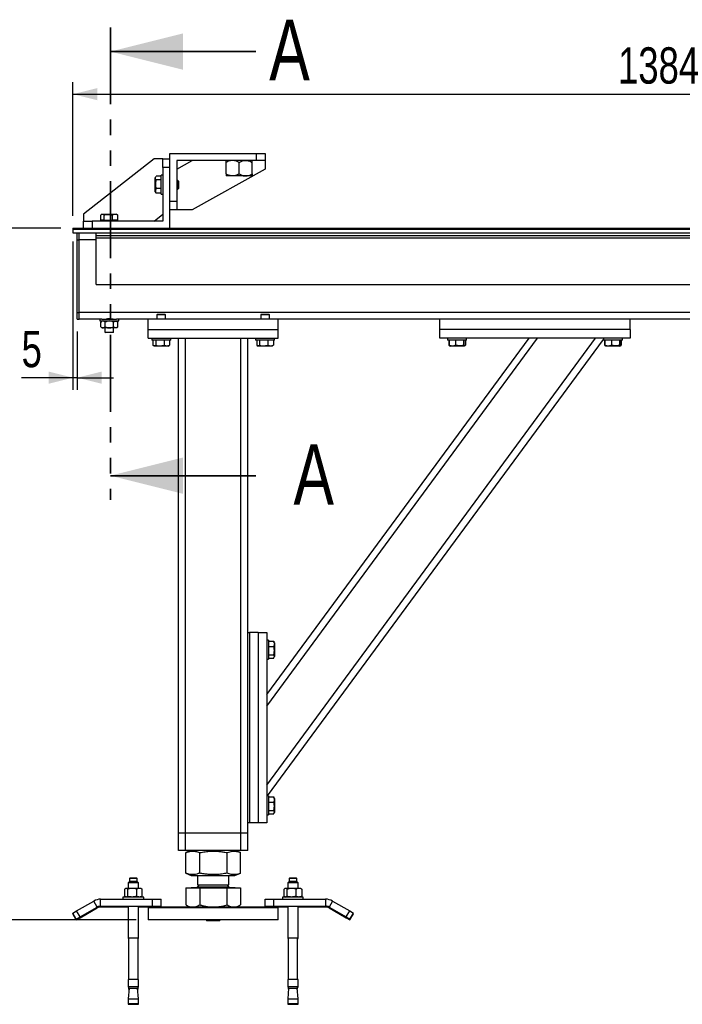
# Model space of a CAD drawing. Header units: millimetres. Extents: x 5 to 415, y 5 to 292.
# Tile 3 of 36: x 60 to 115, y 103 to 185. Entities that reach past the tile are written whole.
import ezdxf

# ---------------------------------------------------------------- set-up
doc = ezdxf.new("R2010")
doc.units = ezdxf.units.MM
doc.linetypes.add('PHANTOM', pattern=[12.7, 6.35, -1.27, 1.27, -1.27, 1.27, -1.27])
doc.layers.add('COTES', color=1, linetype='Continuous')
doc.layers.add('TRAIT-FORT', color=4, linetype='Continuous', lineweight=25)
doc.styles.add('SLDTEXTSTYLE0', font='TXT', dxfattribs={"width": 0.75})
doc.dimstyles.new('SLDDIMSTYLE0', dxfattribs={"dimtxt": 3, "dimasz": 2, "dimexe": 0, "dimexo": 0.0625, "dimgap": 0.75, "dimtad": 1, "dimdec": 0, "dimlfac": 14, "dimrnd": 1e-09, "dimzin": 12, "dimdsep": 46, "dimtxsty": 'SLDTEXTSTYLE0', "dimsah": 1, "dimcen": 0.09, "dimadec": 0, "dimazin": 3, "dimtfac": 1, "dimtdec": 0, "dimtofl": 0, "dimtmove": 0, "dimatfit": 3, "dimfxl": 1, "dimfrac": 2, "dimtolj": 1, "dimtzin": 12, "dimarcsym": 0})
doc.dimstyles.new('SLDDIMSTYLE1', dxfattribs={"dimtxt": 3, "dimasz": 2, "dimexe": 0, "dimexo": 0.0625, "dimgap": 0.75, "dimtad": 1, "dimdec": 0, "dimlfac": 14, "dimrnd": 1e-09, "dimzin": 12, "dimdsep": 46, "dimtxsty": 'SLDTEXTSTYLE0', "dimsah": 1, "dimcen": 0.09, "dimadec": 0, "dimazin": 3, "dimtfac": 1, "dimtdec": 0, "dimtmove": 0, "dimatfit": 0, "dimfxl": 1, "dimfrac": 2, "dimtolj": 1, "dimtzin": 12, "dimarcsym": 0})

# ---------------------------------------------------------------- blocks, each defined once
blk = doc.blocks.new('_D')
at = {"layer": 'COTES', "color": 1, "transparency": 16777216}
for p, q in [((64.327, 168.309), (64.327, 179.363)), ((163.185, 168.309), (163.185, 179.363)), ((64.327, 178.363), (163.185, 178.363))]:
    blk.add_line(p, q, dxfattribs=at)
for points in [[(64.327, 178.363), (66.327, 177.863), (66.327, 178.863)], [(163.185, 178.363), (161.185, 178.863), (161.185, 177.863)]]:
    blk.add_solid(points, dxfattribs=at)
at = {"layer": 'COTES', "color": 1, "transparency": 16777216, "insert": (109.323, 182.231), "char_height": 3, "attachment_point": 1, "style": 'SLDTEXTSTYLE0'}
blk.add_mtext('1384', dxfattribs=at)
blk = doc.blocks.new('_D_1')
at = {"layer": 'COTES', "color": 1, "transparency": 16777216}
for p, q in [((63.327, 167.309), (55.653, 167.309)), ((56.653, 110.166), (56.653, 167.309)), ((69.542, 110.166), (55.653, 110.166))]:
    blk.add_line(p, q, dxfattribs=at)
for points in [[(56.653, 167.309), (56.153, 165.309), (57.153, 165.309)], [(56.653, 110.166), (57.153, 112.166), (56.153, 112.166)]]:
    blk.add_solid(points, dxfattribs=at)
at = {"layer": 'COTES', "color": 1, "transparency": 16777216, "insert": (52.785, 135.413), "char_height": 3, "attachment_point": 1, "rotation": 90, "style": 'SLDTEXTSTYLE0'}
blk.add_mtext('800', dxfattribs=at)
blk = doc.blocks.new('_D_3')
at = {"layer": 'COTES', "color": 1, "transparency": 16777216}
for p, q in [((64.327, 166.202), (64.327, 153.948)), ((64.685, 158.774), (64.685, 153.948)), ((64.327, 154.948), (60.084, 154.948)), ((64.685, 154.948), (64.327, 154.948)), ((64.685, 154.948), (67.685, 154.948))]:
    blk.add_line(p, q, dxfattribs=at)
for points in [[(64.327, 154.948), (62.327, 155.448), (62.327, 154.448)], [(64.685, 154.948), (66.685, 154.448), (66.685, 155.448)]]:
    blk.add_solid(points, dxfattribs=at)
at = {"layer": 'COTES', "color": 1, "transparency": 16777216, "insert": (60.084, 158.815), "char_height": 3, "attachment_point": 1, "style": 'SLDTEXTSTYLE0'}
blk.add_mtext('5', dxfattribs=at)

msp = doc.modelspace()

# ---------------------------------------------------------------- linework, layer by layer
at = {"color": 7, "linetype": 'PHANTOM', "lineweight": 35}
msp.add_line((67.419, 183.878), (67.419, 144.856), dxfattribs=at)
at = {"color": 7, "linetype": 'Continuous', "lineweight": 35}
for p, q in [((79.419, 181.878), (67.419, 181.878)), ((79.419, 146.856), (67.419, 146.856))]:
    msp.add_line(p, q, dxfattribs=at)
for points in [[(67.419, 181.878), (73.419, 180.378), (73.419, 183.378)], [(67.419, 146.856), (73.419, 145.356), (73.419, 148.356)]]:
    msp.add_solid(points, dxfattribs=at)
at = {"layer": 'TRAIT-FORT', "color": 4, "linetype": 'Continuous', "lineweight": 25}
for p, q in [((72.327, 173.464), (79.47, 173.464)), ((72.327, 169.535), (72.327, 173.464)), ((79.47, 172.892), (79.47, 173.464)), ((79.47, 173.464), (80.185, 173.464)), ((80.185, 173.464), (80.185, 172.892)), ((71.042, 173.024), (65.185, 168.44)), ((71.756, 173.024), (71.042, 173.024)), ((71.756, 173.024), (72.327, 173.024)), ((71.756, 172.309), (71.756, 173.024)), ((72.899, 172.892), (72.899, 169.535)), ((79.47, 172.892), (72.899, 172.892)), ((72.899, 172.178), (74.177, 172.892)), ((76.97, 171.772), (76.97, 172.726)), ((78.042, 171.772), (78.042, 172.726)), ((79.113, 171.772), (79.113, 172.726)), ((80.185, 172.892), (79.47, 172.892)), ((80.185, 172.892), (80.185, 172.178)), ((71.613, 171.58), (71.185, 171.58)), ((71.756, 171.666), (71.613, 171.666)), ((71.613, 170.881), (71.613, 171.666)), ((71.756, 172.309), (71.756, 167.881)), ((72.327, 172.309), (71.756, 172.309)), ((72.327, 167.309), (72.327, 172.309)), ((80.185, 172.178), (74.177, 168.821)), ((77.506, 171.606), (76.97, 171.606)), ((78.577, 171.606), (77.506, 171.606)), ((79.113, 171.606), (78.577, 171.606)), ((71.17, 171.556), (71.113, 171.458)), ((71.113, 170.404), (71.113, 171.458)), ((71.613, 171.274), (71.185, 171.274)), ((71.613, 170.095), (71.613, 170.881)), ((72.992, 171.238), (72.899, 171.238)), ((73.042, 171.188), (72.992, 171.238)), ((72.992, 170.585), (72.992, 171.238)), ((73.042, 171.188), (73.042, 170.627)), ((71.113, 170.304), (71.113, 170.404)), ((71.113, 170.304), (71.17, 170.205)), ((71.172, 170.206), (71.185, 170.182)), ((71.613, 170.575), (71.185, 170.575)), ((71.613, 170.182), (71.185, 170.182)), ((71.613, 170.095), (71.756, 170.095)), ((72.899, 170.524), (72.992, 170.524)), ((72.992, 170.524), (72.992, 170.585)), ((72.992, 170.524), (73.042, 170.574)), ((73.042, 170.627), (73.042, 170.574)), ((72.327, 169.535), (72.899, 169.535)), ((72.899, 169.535), (72.899, 168.821)), ((65.185, 168.44), (65.185, 167.881)), ((66.632, 167.952), (66.632, 168.38)), ((66.751, 168.452), (66.669, 168.405)), ((66.751, 168.452), (67.786, 168.452)), ((66.902, 167.952), (66.902, 168.38)), ((67.597, 167.952), (67.597, 168.38)), ((67.786, 168.452), (67.904, 168.452)), ((67.986, 168.405), (67.904, 168.452)), ((67.985, 168.403), (68.023, 168.38)), ((68.023, 167.952), (68.023, 168.38)), ((71.042, 167.881), (71.756, 168.44)), ((72.899, 168.821), (72.327, 168.821)), ((74.177, 168.821), (72.899, 168.821)), ((65.185, 167.309), (65.185, 167.881)), ((65.185, 167.881), (65.899, 167.881)), ((65.899, 167.881), (65.899, 167.309)), ((71.756, 167.881), (65.899, 167.881)), ((66.902, 167.952), (66.632, 167.952)), ((66.902, 167.952), (67.597, 167.952)), ((66.97, 167.952), (66.97, 167.881)), ((68.023, 167.952), (67.597, 167.952)), ((67.685, 167.881), (67.685, 167.952)), ((64.327, 167.309), (64.327, 167.202)), ((64.327, 167.309), (163.185, 167.309)), ((64.327, 167.202), (163.185, 167.202)), ((64.327, 167.202), (64.327, 166.916)), ((64.327, 166.916), (163.185, 166.916)), ((64.685, 166.345), (64.685, 166.916)), ((64.827, 166.345), (64.827, 166.916)), ((66.256, 166.702), (66.256, 166.916)), ((66.256, 166.702), (161.256, 166.702)), ((66.256, 166.488), (66.256, 166.702)), ((64.685, 166.345), (64.827, 166.345)), ((64.685, 160.345), (64.685, 166.345)), ((64.827, 160.345), (64.827, 166.345)), ((66.256, 166.345), (64.827, 166.345)), ((66.256, 166.488), (161.256, 166.488)), ((66.256, 162.631), (66.256, 166.488)), ((66.256, 162.631), (161.256, 162.631)), ((64.685, 159.774), (64.685, 160.345)), ((64.685, 160.345), (64.827, 160.345)), ((162.685, 160.345), (64.827, 160.345)), ((64.827, 159.774), (64.827, 160.345)), ((71.306, 160.202), (71.256, 160.152)), ((71.306, 160.202), (71.847, 160.202)), ((71.847, 160.202), (71.92, 160.202)), ((71.97, 160.152), (71.92, 160.202)), ((79.877, 160.202), (79.827, 160.152)), ((79.877, 160.202), (80.419, 160.202)), ((80.419, 160.202), (80.492, 160.202)), ((80.542, 160.152), (80.492, 160.202)), ((64.685, 159.774), (64.827, 159.774)), ((66.721, 159.774), (64.827, 159.774)), ((66.542, 159.774), (66.542, 159.631)), ((66.542, 159.631), (68.113, 159.631)), ((66.72, 159.631), (66.626, 159.537)), ((66.626, 159.153), (66.626, 159.537)), ((66.721, 159.774), (67.933, 159.774)), ((66.977, 159.153), (66.977, 159.537)), ((67.678, 159.153), (67.678, 159.537)), ((70.542, 159.774), (67.933, 159.774)), ((68.028, 159.537), (67.935, 159.631)), ((68.028, 159.153), (68.028, 159.537)), ((68.113, 159.631), (68.113, 159.774)), ((70.542, 158.916), (70.542, 159.774)), ((81.256, 159.774), (70.542, 159.774)), ((71.256, 160.152), (71.256, 159.774)), ((71.886, 160.152), (71.256, 160.152)), ((71.97, 160.152), (71.886, 160.152)), ((71.97, 159.774), (71.97, 160.152)), ((79.827, 160.152), (79.827, 159.774)), ((80.457, 160.152), (79.827, 160.152)), ((80.542, 160.152), (80.457, 160.152)), ((80.542, 159.774), (80.542, 160.152)), ((81.256, 158.916), (81.256, 159.774)), ((146.256, 159.774), (81.256, 159.774)), ((94.613, 158.916), (94.613, 159.774)), ((110.327, 158.916), (110.327, 159.774)), ((66.626, 159.153), (66.72, 159.059)), ((66.802, 159.059), (66.72, 159.059)), ((67.327, 159.059), (66.802, 159.059)), ((66.97, 159.059), (66.97, 158.716)), ((66.97, 158.716), (67.02, 158.666)), ((66.97, 158.716), (67.611, 158.716)), ((67.571, 158.666), (67.02, 158.666)), ((67.853, 159.059), (67.327, 159.059)), ((67.635, 158.666), (67.571, 158.666)), ((67.611, 158.716), (67.685, 158.716)), ((67.635, 158.666), (67.685, 158.716)), ((67.685, 158.716), (67.685, 159.059)), ((67.935, 159.059), (67.853, 159.059)), ((67.935, 159.059), (68.028, 159.153)), ((70.542, 158.916), (81.256, 158.916)), ((70.542, 158.202), (70.542, 158.916)), ((81.256, 158.202), (81.256, 158.916)), ((110.327, 158.916), (94.613, 158.916)), ((94.613, 158.202), (94.613, 158.916)), ((110.327, 158.916), (110.327, 158.202)), ((70.542, 158.202), (81.256, 158.202)), ((70.827, 158.202), (70.827, 158.059)), ((72.385, 158.059), (70.827, 158.059)), ((70.923, 158.059), (70.923, 157.631)), ((71.16, 158.059), (71.16, 157.631)), ((71.85, 158.059), (71.85, 157.631)), ((72.303, 158.059), (72.303, 157.631)), ((72.399, 158.059), (72.385, 158.059)), ((72.399, 158.059), (72.399, 158.202)), ((73.042, 117.345), (73.042, 158.202)), ((73.613, 117.345), (73.613, 158.202)), ((78.185, 117.345), (78.185, 158.202)), ((78.756, 133.916), (78.756, 158.202)), ((79.399, 158.202), (79.399, 158.059)), ((80.957, 158.059), (79.399, 158.059)), ((79.495, 158.059), (79.495, 157.631)), ((79.732, 158.059), (79.732, 157.631)), ((80.327, 127.817), (102.686, 158.202)), ((80.327, 121.309), (107.475, 158.202)), ((80.327, 128.781), (101.977, 158.202)), ((80.38, 120.416), (108.113, 158.105)), ((80.421, 158.059), (80.421, 157.631)), ((80.874, 158.059), (80.874, 157.631)), ((80.97, 158.059), (80.957, 158.059)), ((80.97, 158.059), (80.97, 158.202)), ((110.327, 158.202), (94.613, 158.202)), ((95.256, 158.202), (95.256, 158.059)), ((95.897, 158.059), (95.256, 158.059)), ((95.353, 158.059), (95.353, 157.631)), ((95.382, 158.059), (95.382, 157.631)), ((96.827, 158.059), (95.897, 158.059)), ((95.917, 158.059), (95.917, 157.631)), ((96.577, 158.059), (96.577, 157.631)), ((96.701, 158.059), (96.701, 157.631)), ((96.731, 158.059), (96.731, 157.631)), ((96.827, 158.059), (96.827, 158.202)), ((108.113, 158.202), (108.113, 158.059)), ((108.754, 158.059), (108.113, 158.059)), ((108.21, 158.059), (108.21, 157.631)), ((108.239, 158.059), (108.239, 157.631)), ((109.685, 158.059), (108.754, 158.059)), ((108.774, 158.059), (108.774, 157.631)), ((109.434, 158.059), (109.434, 157.631)), ((109.559, 158.059), (109.559, 157.631)), ((109.588, 158.059), (109.588, 157.631)), ((109.685, 158.059), (109.685, 158.202)), ((70.967, 157.599), (71.036, 157.559)), ((72.053, 157.559), (71.036, 157.559)), ((72.19, 157.559), (72.053, 157.559)), ((72.19, 157.559), (72.259, 157.599)), ((72.258, 157.6), (72.303, 157.631)), ((79.539, 157.599), (79.608, 157.559)), ((80.625, 157.559), (79.608, 157.559)), ((80.761, 157.559), (80.625, 157.559)), ((80.761, 157.559), (80.83, 157.599)), ((80.83, 157.6), (80.874, 157.631)), ((95.398, 157.598), (95.423, 157.583)), ((95.423, 157.583), (95.465, 157.559)), ((95.669, 157.559), (95.465, 157.559)), ((96.618, 157.559), (95.669, 157.559)), ((96.618, 157.559), (96.66, 157.583)), ((96.66, 157.583), (96.685, 157.598)), ((96.707, 157.623), (96.731, 157.631)), ((108.255, 157.598), (108.281, 157.583)), ((108.281, 157.583), (108.322, 157.559)), ((108.526, 157.559), (108.322, 157.559)), ((109.476, 157.559), (108.526, 157.559)), ((109.476, 157.559), (109.517, 157.583)), ((109.517, 157.583), (109.543, 157.598)), ((109.564, 157.623), (109.588, 157.631)), ((78.756, 118.202), (78.756, 133.916)), ((78.756, 133.916), (78.899, 133.916)), ((78.899, 133.916), (78.899, 118.202)), ((79.613, 133.916), (78.899, 133.916)), ((79.613, 133.916), (80.327, 133.916)), ((79.613, 133.916), (79.613, 118.202)), ((80.327, 133.916), (80.327, 118.202)), ((80.47, 133.274), (80.327, 133.274)), ((80.47, 133.274), (80.47, 132.789)), ((80.47, 133.184), (80.898, 133.184)), ((80.47, 132.789), (80.47, 131.702)), ((80.47, 132.761), (80.898, 132.761)), ((80.898, 133.184), (80.92, 133.147)), ((80.97, 133.065), (80.922, 133.148)), ((80.97, 133.065), (80.97, 132.417)), ((80.47, 132.065), (80.898, 132.065)), ((80.47, 131.792), (80.898, 131.792)), ((80.922, 131.827), (80.97, 131.911)), ((80.97, 132.417), (80.97, 131.911)), ((80.327, 131.702), (80.47, 131.702)), ((80.47, 120.416), (80.327, 120.416)), ((80.47, 120.416), (80.47, 119.932)), ((80.47, 120.326), (80.898, 120.326)), ((80.47, 119.932), (80.47, 118.845)), ((80.47, 119.904), (80.898, 119.904)), ((80.898, 120.326), (80.92, 120.29)), ((80.97, 120.208), (80.922, 120.291)), ((80.97, 120.208), (80.97, 119.56)), ((80.97, 119.56), (80.97, 119.054)), ((80.327, 118.845), (80.47, 118.845)), ((80.47, 119.208), (80.898, 119.208)), ((80.47, 118.935), (80.898, 118.935)), ((80.922, 118.97), (80.97, 119.054)), ((78.756, 117.345), (78.756, 118.202)), ((78.899, 118.202), (78.756, 118.202)), ((79.613, 118.202), (78.899, 118.202)), ((80.327, 118.202), (79.613, 118.202)), ((73.613, 117.345), (73.042, 117.345)), ((73.042, 115.916), (73.042, 117.345)), ((78.185, 117.345), (73.613, 117.345)), ((73.613, 115.916), (73.613, 117.345)), ((78.756, 117.345), (78.185, 117.345)), ((78.185, 115.916), (78.185, 117.345)), ((78.756, 115.916), (78.756, 117.345)), ((73.613, 115.916), (73.042, 115.916)), ((78.185, 115.916), (73.613, 115.916)), ((73.648, 115.734), (73.631, 115.728)), ((73.631, 114.033), (73.631, 115.728)), ((74.097, 115.916), (73.646, 115.734)), ((74.789, 114.033), (74.789, 115.728)), ((77.057, 114.033), (77.057, 115.728)), ((78.151, 115.734), (77.701, 115.916)), ((78.167, 114.033), (78.167, 115.728)), ((78.756, 115.916), (78.185, 115.916)), ((73.631, 114.033), (73.648, 114.027)), ((73.646, 114.027), (74.097, 113.845)), ((74.097, 113.845), (75.017, 113.845)), ((74.613, 113.845), (74.613, 113.071)), ((75.017, 113.845), (77.701, 113.845)), ((77.185, 113.071), (77.185, 113.845)), ((77.701, 113.845), (78.151, 114.027)), ((68.993, 113.345), (68.886, 113.238)), ((68.886, 113.238), (68.886, 112.774)), ((69.743, 113.238), (68.886, 113.238)), ((69.029, 113.631), (68.993, 113.595)), ((68.993, 113.595), (68.993, 113.345)), ((69.636, 113.595), (68.993, 113.595)), ((69.636, 113.345), (68.993, 113.345)), ((69.6, 113.631), (69.029, 113.631)), ((69.636, 113.595), (69.6, 113.631)), ((69.636, 113.345), (69.636, 113.595)), ((69.743, 113.238), (69.636, 113.345)), ((69.743, 112.774), (69.743, 113.238)), ((74.768, 113.071), (74.613, 112.916)), ((74.613, 113.071), (77.185, 113.071)), ((77.185, 112.916), (77.03, 113.071)), ((82.162, 113.345), (82.055, 113.238)), ((82.055, 113.238), (82.055, 112.774)), ((82.81, 113.238), (82.055, 113.238)), ((82.198, 113.631), (82.162, 113.595)), ((82.162, 113.595), (82.162, 113.345)), ((82.728, 113.595), (82.162, 113.595)), ((82.728, 113.345), (82.162, 113.345)), ((82.701, 113.631), (82.198, 113.631)), ((82.769, 113.631), (82.701, 113.631)), ((82.805, 113.595), (82.728, 113.595)), ((82.805, 113.345), (82.728, 113.345)), ((82.805, 113.595), (82.769, 113.631)), ((82.805, 113.345), (82.805, 113.595)), ((82.912, 113.238), (82.805, 113.345)), ((82.912, 113.238), (82.81, 113.238)), ((82.912, 112.774), (82.912, 113.238)), ((68.584, 112.702), (68.584, 112.131)), ((68.671, 112.774), (68.63, 112.744)), ((68.709, 112.774), (68.671, 112.774)), ((69.199, 112.774), (68.709, 112.774)), ((68.834, 112.702), (68.834, 112.131)), ((69.804, 112.774), (69.199, 112.774)), ((69.564, 112.702), (69.564, 112.131)), ((69.957, 112.774), (69.804, 112.774)), ((69.998, 112.744), (69.957, 112.774)), ((70.045, 112.131), (70.045, 112.702)), ((73.631, 112.831), (73.631, 111.413)), ((73.631, 112.831), (74.789, 112.831)), ((74.073, 112.845), (74.073, 112.831)), ((74.073, 112.845), (77.724, 112.845)), ((74.613, 112.916), (77.185, 112.916)), ((74.789, 112.831), (74.789, 111.413)), ((74.789, 112.831), (77.057, 112.831)), ((77.057, 111.413), (77.057, 112.831)), ((77.057, 112.831), (78.167, 112.831)), ((77.724, 112.831), (77.724, 112.845)), ((78.167, 112.831), (78.167, 111.413)), ((81.753, 112.131), (81.753, 112.702)), ((81.84, 112.774), (81.799, 112.744)), ((81.878, 112.774), (81.84, 112.774)), ((82.368, 112.774), (81.878, 112.774)), ((82.003, 112.131), (82.003, 112.702)), ((82.973, 112.774), (82.368, 112.774)), ((82.733, 112.702), (82.733, 112.131)), ((83.126, 112.774), (82.973, 112.774)), ((83.167, 112.744), (83.126, 112.774)), ((83.214, 112.702), (83.214, 112.131)), ((64.628, 110.911), (66.042, 111.728)), ((66.327, 111.233), (66.042, 111.728)), ((66.613, 111.309), (66.613, 111.881)), ((66.613, 111.881), (70.899, 111.881)), ((68.457, 112.059), (68.457, 111.881)), ((69.968, 112.059), (68.457, 112.059)), ((68.584, 112.131), (68.584, 112.059)), ((68.63, 112.089), (68.671, 112.059)), ((69.957, 112.059), (69.998, 112.089)), ((70.171, 112.059), (69.968, 112.059)), ((70.045, 112.059), (70.045, 112.131)), ((70.171, 111.881), (70.171, 112.059)), ((70.899, 111.309), (70.899, 111.881)), ((70.899, 111.881), (71.613, 111.881)), ((71.613, 111.309), (71.613, 111.881)), ((73.646, 111.405), (73.631, 111.413)), ((73.646, 111.405), (73.935, 111.238)), ((77.863, 111.238), (78.152, 111.405)), ((80.185, 111.309), (80.185, 111.881)), ((80.185, 111.881), (80.899, 111.881)), ((80.899, 111.309), (80.899, 111.881)), ((80.899, 111.881), (85.185, 111.881)), ((81.626, 112.059), (81.626, 111.881)), ((83.34, 112.059), (81.626, 112.059)), ((81.753, 112.059), (81.753, 112.131)), ((81.799, 112.089), (81.84, 112.059)), ((83.126, 112.059), (83.167, 112.089)), ((83.214, 112.131), (83.214, 112.059)), ((83.34, 111.881), (83.34, 112.059)), ((85.185, 111.881), (85.185, 111.309)), ((85.756, 111.728), (85.47, 111.233)), ((85.756, 111.728), (87.17, 110.911)), ((64.318, 110.733), (64.628, 110.911)), ((64.604, 110.238), (64.318, 110.733)), ((64.318, 110.661), (64.349, 110.679)), ((64.604, 110.166), (64.318, 110.661)), ((64.913, 110.416), (64.628, 110.911)), ((64.913, 110.416), (66.327, 111.233)), ((64.913, 110.345), (66.327, 111.161)), ((66.327, 111.161), (66.296, 111.215)), ((66.613, 111.309), (70.899, 111.309)), ((66.613, 111.238), (66.613, 111.309)), ((66.613, 111.238), (68.886, 111.238)), ((68.886, 111.309), (68.886, 108.702)), ((69.743, 108.702), (69.743, 111.309)), ((69.743, 111.238), (70.613, 111.238)), ((70.613, 111.238), (70.542, 111.166)), ((70.542, 111.166), (70.542, 110.166)), ((81.256, 111.166), (70.542, 111.166)), ((70.613, 111.238), (81.185, 111.238)), ((70.899, 111.309), (71.613, 111.309)), ((70.899, 111.238), (70.899, 111.309)), ((71.613, 111.238), (71.613, 111.309)), ((80.185, 111.309), (80.899, 111.309)), ((80.185, 111.238), (80.185, 111.309)), ((80.899, 111.309), (85.185, 111.309)), ((80.899, 111.238), (80.899, 111.309)), ((81.256, 111.166), (81.185, 111.238)), ((81.185, 111.238), (82.055, 111.238)), ((81.256, 110.166), (81.256, 111.166)), ((82.055, 111.309), (82.055, 108.702)), ((82.912, 108.702), (82.912, 111.309)), ((82.912, 111.238), (85.185, 111.238)), ((85.185, 111.309), (85.185, 111.238)), ((85.47, 111.233), (86.884, 110.416)), ((85.501, 111.215), (85.47, 111.161)), ((85.47, 111.161), (86.884, 110.345)), ((86.884, 110.416), (87.17, 110.911)), ((87.17, 110.911), (87.479, 110.733)), ((87.193, 110.238), (87.479, 110.733)), ((87.193, 110.166), (87.479, 110.661)), ((87.448, 110.679), (87.479, 110.661)), ((64.604, 110.238), (64.913, 110.416)), ((64.604, 110.166), (64.913, 110.345)), ((64.913, 110.345), (64.883, 110.399)), ((80.767, 110.166), (70.542, 110.166)), ((75.343, 110.166), (75.343, 110.095)), ((76.454, 110.095), (75.343, 110.095)), ((76.454, 110.095), (76.454, 110.166)), ((81.256, 110.166), (80.767, 110.166)), ((86.884, 110.416), (87.193, 110.238)), ((86.884, 110.345), (86.915, 110.399)), ((86.884, 110.345), (87.193, 110.166)), ((68.886, 108.702), (68.886, 108.631)), ((68.886, 108.702), (69.743, 108.702)), ((68.886, 108.631), (68.921, 108.631)), ((68.921, 108.702), (68.921, 105.259)), ((69.707, 105.259), (69.707, 108.702)), ((69.707, 108.631), (69.743, 108.631)), ((69.743, 108.631), (69.743, 108.702)), ((82.055, 108.702), (82.055, 108.631)), ((82.055, 108.702), (82.81, 108.702)), ((82.055, 108.631), (82.09, 108.631)), ((82.09, 108.702), (82.09, 105.259)), ((82.81, 108.702), (82.912, 108.702)), ((82.876, 105.259), (82.876, 108.702)), ((82.876, 108.631), (82.912, 108.631)), ((82.912, 108.631), (82.912, 108.702)), ((68.886, 105.259), (68.886, 104.681)), ((69.743, 105.259), (68.886, 105.259)), ((69.743, 104.681), (69.743, 105.259)), ((82.055, 105.259), (82.055, 104.681)), ((82.81, 105.259), (82.055, 105.259)), ((82.912, 105.259), (82.81, 105.259)), ((82.912, 104.681), (82.912, 105.259)), ((68.886, 104.681), (68.886, 104.609)), ((68.886, 104.681), (69.743, 104.681)), ((68.886, 104.609), (68.921, 104.609)), ((68.963, 104.524), (68.886, 103.641)), ((68.921, 104.681), (68.921, 104.524)), ((68.921, 104.524), (68.921, 104.452)), ((68.921, 104.524), (69.707, 104.524)), ((68.921, 104.452), (68.957, 104.452)), ((69.743, 103.641), (69.666, 104.524)), ((69.672, 104.452), (69.707, 104.452)), ((69.707, 104.524), (69.707, 104.681)), ((69.707, 104.609), (69.743, 104.609)), ((69.707, 104.452), (69.707, 104.524)), ((69.743, 104.609), (69.743, 104.681)), ((82.055, 104.681), (82.055, 104.609)), ((82.055, 104.681), (82.81, 104.681)), ((82.055, 104.609), (82.09, 104.609)), ((82.132, 104.524), (82.055, 103.641)), ((82.09, 104.681), (82.09, 104.524)), ((82.09, 104.524), (82.09, 104.452)), ((82.09, 104.524), (82.783, 104.524)), ((82.09, 104.452), (82.126, 104.452)), ((82.783, 104.524), (82.876, 104.524)), ((82.81, 104.681), (82.912, 104.681)), ((82.912, 103.641), (82.835, 104.524)), ((82.841, 104.452), (82.876, 104.452)), ((82.876, 104.524), (82.876, 104.681)), ((82.876, 104.609), (82.912, 104.609)), ((82.876, 104.452), (82.876, 104.524)), ((82.912, 104.609), (82.912, 104.681)), ((68.886, 103.641), (68.886, 103.274)), ((68.886, 103.641), (69.743, 103.641)), ((68.886, 103.274), (68.886, 103.202)), ((68.886, 103.274), (69.743, 103.274)), ((69.743, 103.274), (69.743, 103.641)), ((69.743, 103.202), (69.743, 103.274)), ((82.055, 103.641), (82.055, 103.274)), ((82.055, 103.641), (82.81, 103.641)), ((82.055, 103.274), (82.055, 103.202)), ((82.055, 103.274), (82.81, 103.274)), ((82.81, 103.641), (82.912, 103.641)), ((82.81, 103.274), (82.912, 103.274)), ((82.912, 103.274), (82.912, 103.641)), ((82.912, 103.202), (82.912, 103.274)), ((68.886, 103.202), (69.743, 103.202)), ((82.055, 103.202), (82.81, 103.202)), ((82.81, 103.202), (82.912, 103.202))]:
    msp.add_line(p, q, dxfattribs=at)
for centre, radius, start, end in [((74.542, 112.916), 0.0714, 270, 360), ((77.256, 112.916), 0.0714, 180, 270), ((66.613, 110.738), 1.143, 90, 120), ((85.185, 110.738), 1.143, 60, 90), ((66.613, 110.738), 0.571, 90, 120), ((66.613, 110.666), 0.571, 90, 120), ((85.185, 110.738), 0.571, 60, 90), ((85.185, 110.666), 0.571, 60, 90)]:
    msp.add_arc(centre, radius, start, end, dxfattribs=at)
for points, knots in [([(77.506, 172.892), (77.459, 172.89), (77.365, 172.885), (77.182, 172.837), (77.055, 172.77), (76.97, 172.726)], [0, 0, 0, 0, 0.249707, 0.504625, 1, 1, 1, 1]), ([(76.97, 172.726), (76.97, 172.76), (76.97, 172.821), (76.97, 172.88), (76.97, 172.888), (76.97, 172.892)], [0, 0, 0, 0, 0.371175, 0.681389, 1, 1, 1, 1]), ([(78.042, 172.726), (78.005, 172.746), (77.933, 172.787), (77.818, 172.836), (77.698, 172.872), (77.593, 172.89), (77.528, 172.892), (77.506, 172.892)], [0, 0, 0, 0, 0.215518, 0.432227, 0.654459, 0.87969, 1, 1, 1, 1]), ([(78.042, 172.726), (78.115, 172.765), (78.264, 172.844), (78.449, 172.889), (78.555, 172.892), (78.577, 172.892)], [0, 0, 0, 0, 0.432386, 0.879557, 1, 1, 1, 1]), ([(78.577, 172.892), (78.624, 172.89), (78.718, 172.885), (78.901, 172.837), (79.029, 172.77), (79.113, 172.726)], [0, 0, 0, 0, 0.249707, 0.504625, 1, 1, 1, 1]), ([(79.113, 172.726), (79.113, 172.76), (79.113, 172.821), (79.113, 172.88), (79.113, 172.888), (79.113, 172.892)], [0, 0, 0, 0, 0.371175, 0.681389, 1, 1, 1, 1]), ([(71.185, 171.274), (71.169, 171.301), (71.138, 171.355), (71.126, 171.434), (71.143, 171.51), (71.171, 171.556), (71.185, 171.58)], [0, 0, 0, 0, 0.264605, 0.534948, 0.765343, 1, 1, 1, 1]), ([(77.506, 171.606), (77.459, 171.609), (77.365, 171.614), (77.182, 171.662), (77.055, 171.728), (76.97, 171.772)], [0, 0, 0, 0, 0.249707, 0.504625, 1, 1, 1, 1]), ([(76.97, 171.772), (76.97, 171.739), (76.97, 171.677), (76.97, 171.618), (76.97, 171.61), (76.97, 171.606)], [0, 0, 0, 0, 0.371175, 0.681389, 1, 1, 1, 1]), ([(78.042, 171.772), (77.993, 171.746), (77.92, 171.706), (77.819, 171.665), (77.713, 171.63), (77.619, 171.612), (77.54, 171.607), (77.517, 171.607), (77.506, 171.606)], [0, 0, 0, 0, 0.28753, 0.432262, 0.57545, 0.879655, 0.939789, 1, 1, 1, 1]), ([(78.042, 171.772), (78.115, 171.734), (78.264, 171.655), (78.449, 171.61), (78.555, 171.607), (78.577, 171.606)], [0, 0, 0, 0, 0.432386, 0.879557, 1, 1, 1, 1]), ([(78.577, 171.606), (78.624, 171.609), (78.718, 171.614), (78.901, 171.662), (79.029, 171.728), (79.113, 171.772)], [0, 0, 0, 0, 0.249707, 0.504625, 1, 1, 1, 1]), ([(79.113, 171.772), (79.113, 171.739), (79.113, 171.677), (79.113, 171.618), (79.113, 171.61), (79.113, 171.606)], [0, 0, 0, 0, 0.371175, 0.681389, 1, 1, 1, 1]), ([(71.185, 171.274), (71.169, 171.214), (71.138, 171.091), (71.126, 170.909), (71.143, 170.736), (71.171, 170.629), (71.185, 170.575)], [0, 0, 0, 0, 0.2646049, 0.5349477, 0.7653431, 1, 1, 1, 1]), ([(71.185, 170.575), (71.163, 170.525), (71.127, 170.442), (71.131, 170.322), (71.156, 170.241), (71.178, 170.195), (71.185, 170.182)], [0, 0, 0, 0, 0.385549, 0.637642, 0.896546, 1, 1, 1, 1]), ([(66.902, 168.38), (66.878, 168.396), (66.831, 168.428), (66.761, 168.439), (66.694, 168.422), (66.653, 168.394), (66.632, 168.38)], [0, 0, 0, 0, 0.2646049, 0.5349477, 0.7653431, 1, 1, 1, 1]), ([(66.902, 168.38), (66.942, 168.391), (67.023, 168.413), (67.148, 168.432), (67.253, 168.436), (67.338, 168.432), (67.401, 168.424), (67.465, 168.413), (67.53, 168.399), (67.575, 168.387), (67.597, 168.38)], [0, 0, 0, 0, 0.1774691, 0.3556536, 0.5349393, 0.6247314, 0.7148332, 0.8056027, 0.9005763, 1, 1, 1, 1]), ([(68.023, 168.38), (67.996, 168.392), (67.942, 168.416), (67.851, 168.436), (67.749, 168.435), (67.662, 168.41), (67.611, 168.387), (67.597, 168.38)], [0, 0, 0, 0, 0.192004, 0.385862, 0.637826, 0.896599, 1, 1, 1, 1]), ([(66.802, 159.631), (66.771, 159.625), (66.71, 159.615), (66.654, 159.563), (66.626, 159.537)], [0, 0, 0, 0, 0.503999, 1, 1, 1, 1]), ([(66.768, 159.774), (66.827, 159.779), (66.944, 159.789), (67.174, 159.83), (67.419, 159.835), (67.654, 159.803), (67.804, 159.776), (67.873, 159.774), (67.886, 159.774)], [0, 0, 0, 0, 0.18847, 0.376205, 0.576972, 0.758821, 0.953796, 1, 1, 1, 1]), ([(66.977, 159.537), (66.965, 159.548), (66.941, 159.571), (66.904, 159.599), (66.864, 159.619), (66.83, 159.63), (66.809, 159.63), (66.802, 159.631)], [0, 0, 0, 0, 0.2155167, 0.4322256, 0.6544567, 0.8796869, 1, 1, 1, 1]), ([(67.327, 159.631), (67.322, 159.631), (67.274, 159.63), (67.182, 159.618), (67.071, 159.581), (67.004, 159.55), (66.977, 159.537)], [0, 0, 0, 0, 0.044559, 0.393239, 0.754435, 1, 1, 1, 1]), ([(67.678, 159.537), (67.637, 159.556), (67.527, 159.609), (67.404, 159.622), (67.327, 159.631)], [0, 0, 0, 0, 0.370627, 1, 1, 1, 1]), ([(67.678, 159.537), (67.702, 159.559), (67.751, 159.603), (67.811, 159.629), (67.846, 159.63), (67.853, 159.631)], [0, 0, 0, 0, 0.432385, 0.879553, 1, 1, 1, 1]), ([(67.853, 159.631), (67.868, 159.629), (67.899, 159.627), (67.944, 159.606), (67.987, 159.576), (68.015, 159.55), (68.028, 159.537)], [0, 0, 0, 0, 0.249576, 0.50436, 0.751045, 1, 1, 1, 1]), ([(66.626, 159.153), (66.65, 159.131), (66.699, 159.087), (66.76, 159.061), (66.794, 159.06), (66.802, 159.059)], [0, 0, 0, 0, 0.432385, 0.879553, 1, 1, 1, 1]), ([(66.802, 159.059), (66.832, 159.065), (66.894, 159.076), (66.949, 159.127), (66.977, 159.153)], [0, 0, 0, 0, 0.503999, 1, 1, 1, 1]), ([(66.977, 159.153), (67.004, 159.14), (67.07, 159.109), (67.181, 159.073), (67.273, 159.06), (67.322, 159.059), (67.327, 159.059)], [0, 0, 0, 0, 0.245569, 0.595239, 0.955441, 1, 1, 1, 1]), ([(67.327, 159.059), (67.404, 159.068), (67.527, 159.081), (67.637, 159.134), (67.678, 159.153)], [0, 0, 0, 0, 0.629373, 1, 1, 1, 1]), ([(67.853, 159.059), (67.822, 159.065), (67.761, 159.076), (67.706, 159.127), (67.678, 159.153)], [0, 0, 0, 0, 0.503999, 1, 1, 1, 1]), ([(68.028, 159.153), (68.017, 159.142), (67.993, 159.119), (67.955, 159.091), (67.916, 159.071), (67.882, 159.061), (67.861, 159.06), (67.853, 159.059)], [0, 0, 0, 0, 0.215517, 0.432226, 0.654457, 0.879687, 1, 1, 1, 1]), ([(71.16, 157.631), (71.14, 157.615), (71.098, 157.584), (71.036, 157.572), (70.978, 157.589), (70.941, 157.617), (70.923, 157.631)], [0, 0, 0, 0, 0.264605, 0.534948, 0.765343, 1, 1, 1, 1]), ([(71.16, 157.631), (71.22, 157.615), (71.341, 157.584), (71.52, 157.572), (71.692, 157.589), (71.797, 157.617), (71.85, 157.631)], [0, 0, 0, 0, 0.264605, 0.534948, 0.765343, 1, 1, 1, 1]), ([(71.85, 157.631), (71.864, 157.625), (71.892, 157.613), (71.936, 157.598), (71.98, 157.587), (72.028, 157.579), (72.082, 157.576), (72.14, 157.58), (72.199, 157.592), (72.253, 157.61), (72.288, 157.625), (72.303, 157.631)], [0, 0, 0, 0, 0.095886, 0.19195, 0.28871, 0.385788, 0.511366, 0.637845, 0.766889, 0.896653, 1, 1, 1, 1]), ([(79.732, 157.631), (79.711, 157.615), (79.669, 157.584), (79.608, 157.572), (79.549, 157.589), (79.513, 157.617), (79.495, 157.631)], [0, 0, 0, 0, 0.264605, 0.534948, 0.765343, 1, 1, 1, 1]), ([(79.732, 157.631), (79.791, 157.615), (79.912, 157.584), (80.092, 157.572), (80.263, 157.589), (80.368, 157.617), (80.421, 157.631)], [0, 0, 0, 0, 0.264605, 0.534948, 0.765343, 1, 1, 1, 1]), ([(80.421, 157.631), (80.436, 157.625), (80.464, 157.613), (80.507, 157.598), (80.551, 157.587), (80.6, 157.579), (80.653, 157.576), (80.712, 157.58), (80.77, 157.592), (80.825, 157.61), (80.859, 157.625), (80.874, 157.631)], [0, 0, 0, 0, 0.095886, 0.19195, 0.28871, 0.385788, 0.511366, 0.637845, 0.766889, 0.896653, 1, 1, 1, 1]), ([(95.353, 157.631), (95.36, 157.625), (95.374, 157.613), (95.39, 157.602), (95.398, 157.598), (95.398, 157.598)], [0, 0, 0, 0, 0.483869, 0.968637, 1, 1, 1, 1]), ([(95.425, 157.586), (95.42, 157.588), (95.405, 157.594), (95.391, 157.616), (95.382, 157.631)], [0, 0, 0, 0, 0.320055, 1, 1, 1, 1]), ([(95.382, 157.631), (95.399, 157.625), (95.432, 157.613), (95.483, 157.598), (95.535, 157.587), (95.592, 157.579), (95.656, 157.576), (95.725, 157.58), (95.794, 157.592), (95.858, 157.61), (95.899, 157.625), (95.917, 157.631)], [0, 0, 0, 0, 0.095886, 0.19195, 0.28871, 0.385788, 0.511366, 0.637845, 0.766889, 0.896653, 1, 1, 1, 1]), ([(96.577, 157.631), (96.519, 157.615), (96.404, 157.584), (96.232, 157.572), (96.068, 157.589), (95.968, 157.617), (95.917, 157.631)], [0, 0, 0, 0, 0.264605, 0.534948, 0.765343, 1, 1, 1, 1]), ([(96.577, 157.631), (96.588, 157.615), (96.609, 157.584), (96.642, 157.572), (96.673, 157.589), (96.692, 157.617), (96.701, 157.631)], [0, 0, 0, 0, 0.264605, 0.534948, 0.765343, 1, 1, 1, 1]), ([(96.685, 157.598), (96.692, 157.603), (96.704, 157.609), (96.719, 157.621), (96.727, 157.628), (96.731, 157.631)], [0, 0, 0, 0, 0.485936, 0.742903, 1, 1, 1, 1]), ([(108.21, 157.631), (108.217, 157.625), (108.232, 157.613), (108.247, 157.602), (108.255, 157.598), (108.255, 157.598)], [0, 0, 0, 0, 0.483869, 0.968637, 1, 1, 1, 1]), ([(108.282, 157.586), (108.277, 157.588), (108.263, 157.594), (108.249, 157.616), (108.239, 157.631)], [0, 0, 0, 0, 0.320055, 1, 1, 1, 1]), ([(108.239, 157.631), (108.256, 157.625), (108.289, 157.613), (108.34, 157.598), (108.392, 157.587), (108.45, 157.579), (108.513, 157.576), (108.582, 157.58), (108.651, 157.592), (108.715, 157.61), (108.756, 157.625), (108.774, 157.631)], [0, 0, 0, 0, 0.095886, 0.19195, 0.28871, 0.385788, 0.511366, 0.637845, 0.766889, 0.896653, 1, 1, 1, 1]), ([(109.434, 157.631), (109.377, 157.615), (109.261, 157.584), (109.089, 157.572), (108.925, 157.589), (108.825, 157.617), (108.774, 157.631)], [0, 0, 0, 0, 0.264605, 0.534948, 0.765343, 1, 1, 1, 1]), ([(109.434, 157.631), (109.445, 157.615), (109.467, 157.584), (109.499, 157.572), (109.53, 157.589), (109.549, 157.617), (109.559, 157.631)], [0, 0, 0, 0, 0.264605, 0.534948, 0.765343, 1, 1, 1, 1]), ([(109.542, 157.598), (109.549, 157.603), (109.561, 157.609), (109.576, 157.621), (109.584, 157.628), (109.588, 157.631)], [0, 0, 0, 0, 0.485936, 0.742903, 1, 1, 1, 1]), ([(80.898, 133.184), (80.914, 133.147), (80.946, 133.073), (80.957, 132.963), (80.94, 132.858), (80.913, 132.793), (80.898, 132.761)], [0, 0, 0, 0, 0.264605, 0.534948, 0.765343, 1, 1, 1, 1]), ([(80.898, 132.065), (80.905, 132.087), (80.917, 132.13), (80.931, 132.197), (80.943, 132.264), (80.951, 132.339), (80.954, 132.421), (80.949, 132.511), (80.937, 132.601), (80.92, 132.684), (80.905, 132.737), (80.898, 132.761)], [0, 0, 0, 0, 0.095886, 0.19195, 0.28871, 0.385788, 0.511366, 0.637845, 0.766889, 0.896653, 1, 1, 1, 1]), ([(80.898, 131.792), (80.914, 131.816), (80.946, 131.864), (80.957, 131.935), (80.94, 132.003), (80.913, 132.044), (80.898, 132.065)], [0, 0, 0, 0, 0.2646049, 0.5349477, 0.7653431, 1, 1, 1, 1]), ([(80.898, 120.326), (80.914, 120.29), (80.946, 120.216), (80.957, 120.106), (80.94, 120.001), (80.913, 119.936), (80.898, 119.904)], [0, 0, 0, 0, 0.264605, 0.534948, 0.765343, 1, 1, 1, 1]), ([(80.898, 119.208), (80.905, 119.23), (80.917, 119.273), (80.931, 119.34), (80.943, 119.407), (80.951, 119.482), (80.954, 119.564), (80.949, 119.654), (80.937, 119.744), (80.92, 119.827), (80.905, 119.88), (80.898, 119.904)], [0, 0, 0, 0, 0.095886, 0.19195, 0.28871, 0.385788, 0.511366, 0.637845, 0.766889, 0.896653, 1, 1, 1, 1]), ([(80.898, 118.935), (80.914, 118.959), (80.946, 119.007), (80.957, 119.078), (80.94, 119.145), (80.913, 119.187), (80.898, 119.208)], [0, 0, 0, 0, 0.2646049, 0.5349477, 0.7653431, 1, 1, 1, 1]), ([(73.631, 115.728), (73.708, 115.756), (73.854, 115.809), (74.07, 115.848), (74.261, 115.854), (74.438, 115.834), (74.61, 115.794), (74.727, 115.751), (74.789, 115.728)], [0, 0, 0, 0, 0.202068, 0.3827, 0.555315, 0.692992, 0.838894, 1, 1, 1, 1]), ([(74.789, 115.728), (74.94, 115.756), (75.227, 115.809), (75.648, 115.848), (76.023, 115.854), (76.37, 115.834), (76.706, 115.794), (76.936, 115.751), (77.057, 115.728)], [0, 0, 0, 0, 0.202068, 0.3827, 0.555315, 0.692992, 0.838894, 1, 1, 1, 1]), ([(77.057, 115.728), (77.131, 115.756), (77.271, 115.809), (77.477, 115.848), (77.661, 115.854), (77.83, 115.834), (77.989, 115.796), (78.096, 115.755), (78.15, 115.734)], [0, 0, 0, 0, 0.2052791, 0.3887807, 0.5641381, 0.7040028, 0.8522236, 1, 1, 1, 1]), ([(74.789, 114.033), (74.711, 114.005), (74.565, 113.952), (74.35, 113.913), (74.159, 113.907), (73.982, 113.928), (73.81, 113.967), (73.692, 114.011), (73.631, 114.033)], [0, 0, 0, 0, 0.202068, 0.3827, 0.555315, 0.692992, 0.838894, 1, 1, 1, 1]), ([(77.057, 114.033), (76.905, 114.005), (76.618, 113.952), (76.197, 113.913), (75.823, 113.907), (75.476, 113.928), (75.139, 113.967), (74.909, 114.011), (74.789, 114.033)], [0, 0, 0, 0, 0.202068, 0.3827, 0.555315, 0.692992, 0.838894, 1, 1, 1, 1]), ([(78.15, 114.027), (78.081, 114.002), (77.947, 113.951), (77.746, 113.913), (77.563, 113.907), (77.393, 113.928), (77.228, 113.967), (77.116, 114.011), (77.057, 114.033)], [0, 0, 0, 0, 0.189409, 0.372906, 0.54826, 0.688121, 0.836338, 1, 1, 1, 1]), ([(68.709, 112.774), (68.691, 112.771), (68.656, 112.765), (68.614, 112.733), (68.591, 112.709), (68.584, 112.702)], [0, 0, 0, 0, 0.413688, 0.838028, 1, 1, 1, 1]), ([(68.834, 112.702), (68.814, 112.722), (68.773, 112.762), (68.731, 112.77), (68.709, 112.774)], [0, 0, 0, 0, 0.493244, 1, 1, 1, 1]), ([(69.199, 112.774), (69.148, 112.771), (69.043, 112.765), (68.922, 112.733), (68.853, 112.709), (68.834, 112.702)], [0, 0, 0, 0, 0.413688, 0.838028, 1, 1, 1, 1]), ([(69.564, 112.702), (69.506, 112.722), (69.387, 112.762), (69.262, 112.77), (69.199, 112.774)], [0, 0, 0, 0, 0.493244, 1, 1, 1, 1]), ([(69.804, 112.774), (69.771, 112.771), (69.702, 112.765), (69.622, 112.733), (69.577, 112.709), (69.564, 112.702)], [0, 0, 0, 0, 0.413688, 0.838028, 1, 1, 1, 1]), ([(70.045, 112.702), (70.006, 112.722), (69.928, 112.762), (69.846, 112.77), (69.804, 112.774)], [0, 0, 0, 0, 0.4932444, 1, 1, 1, 1]), ([(69.997, 112.742), (70.006, 112.736), (70.023, 112.726), (70.038, 112.709), (70.045, 112.702)], [0, 0, 0, 0, 0.581801, 1, 1, 1, 1]), ([(81.878, 112.774), (81.86, 112.771), (81.825, 112.765), (81.783, 112.733), (81.759, 112.709), (81.753, 112.702)], [0, 0, 0, 0, 0.413688, 0.838028, 1, 1, 1, 1]), ([(82.003, 112.702), (81.983, 112.722), (81.942, 112.762), (81.9, 112.77), (81.878, 112.774)], [0, 0, 0, 0, 0.493244, 1, 1, 1, 1]), ([(82.368, 112.774), (82.316, 112.771), (82.212, 112.765), (82.091, 112.733), (82.022, 112.709), (82.003, 112.702)], [0, 0, 0, 0, 0.413688, 0.8380277, 1, 1, 1, 1]), ([(82.733, 112.702), (82.675, 112.722), (82.556, 112.762), (82.431, 112.77), (82.368, 112.774)], [0, 0, 0, 0, 0.4932444, 1, 1, 1, 1]), ([(82.973, 112.774), (82.939, 112.771), (82.871, 112.765), (82.791, 112.733), (82.746, 112.709), (82.733, 112.702)], [0, 0, 0, 0, 0.413688, 0.8380277, 1, 1, 1, 1]), ([(83.214, 112.702), (83.175, 112.722), (83.097, 112.762), (83.015, 112.77), (82.973, 112.774)], [0, 0, 0, 0, 0.493244, 1, 1, 1, 1]), ([(83.166, 112.742), (83.175, 112.736), (83.191, 112.726), (83.207, 112.709), (83.214, 112.702)], [0, 0, 0, 0, 0.581801, 1, 1, 1, 1]), ([(68.709, 112.059), (68.691, 112.062), (68.656, 112.068), (68.614, 112.1), (68.591, 112.124), (68.584, 112.131)], [0, 0, 0, 0, 0.413688, 0.838028, 1, 1, 1, 1]), ([(68.834, 112.131), (68.814, 112.111), (68.773, 112.071), (68.731, 112.063), (68.709, 112.059)], [0, 0, 0, 0, 0.493244, 1, 1, 1, 1]), ([(69.199, 112.059), (69.148, 112.062), (69.043, 112.068), (68.922, 112.1), (68.853, 112.124), (68.834, 112.131)], [0, 0, 0, 0, 0.413688, 0.838028, 1, 1, 1, 1]), ([(69.564, 112.131), (69.506, 112.111), (69.387, 112.071), (69.262, 112.063), (69.199, 112.059)], [0, 0, 0, 0, 0.493244, 1, 1, 1, 1]), ([(69.804, 112.059), (69.771, 112.062), (69.702, 112.068), (69.622, 112.1), (69.577, 112.124), (69.564, 112.131)], [0, 0, 0, 0, 0.413688, 0.838028, 1, 1, 1, 1]), ([(70.045, 112.131), (70.006, 112.111), (69.928, 112.071), (69.846, 112.063), (69.804, 112.059)], [0, 0, 0, 0, 0.493244, 1, 1, 1, 1]), ([(69.997, 112.091), (70.006, 112.097), (70.023, 112.107), (70.038, 112.124), (70.045, 112.131)], [0, 0, 0, 0, 0.581801, 1, 1, 1, 1]), ([(73.631, 111.413), (73.678, 111.388), (73.771, 111.338), (73.915, 111.283), (74.061, 111.245), (74.16, 111.24), (74.21, 111.238)], [0, 0, 0, 0, 0.247269, 0.495363, 0.746874, 1, 1, 1, 1]), ([(74.21, 111.238), (74.258, 111.24), (74.355, 111.245), (74.5, 111.281), (74.645, 111.337), (74.741, 111.388), (74.789, 111.413)], [0, 0, 0, 0, 0.246491, 0.494593, 0.746793, 1, 1, 1, 1]), ([(74.789, 111.413), (74.88, 111.388), (75.063, 111.338), (75.345, 111.283), (75.632, 111.245), (75.825, 111.24), (75.923, 111.238)], [0, 0, 0, 0, 0.247269, 0.495363, 0.746874, 1, 1, 1, 1]), ([(75.923, 111.238), (76.049, 111.242), (76.239, 111.248), (76.489, 111.283), (76.742, 111.329), (76.93, 111.379), (77.057, 111.413)], [0, 0, 0, 0, 0.328893, 0.494578, 0.657775, 1, 1, 1, 1]), ([(77.057, 111.413), (77.101, 111.388), (77.191, 111.338), (77.329, 111.283), (77.469, 111.245), (77.564, 111.24), (77.612, 111.238)], [0, 0, 0, 0, 0.247269, 0.495363, 0.746874, 1, 1, 1, 1]), ([(77.612, 111.238), (77.658, 111.24), (77.751, 111.245), (77.89, 111.281), (78.029, 111.337), (78.121, 111.388), (78.167, 111.413)], [0, 0, 0, 0, 0.246491, 0.494593, 0.746793, 1, 1, 1, 1]), ([(81.878, 112.059), (81.86, 112.062), (81.825, 112.068), (81.783, 112.1), (81.759, 112.124), (81.753, 112.131)], [0, 0, 0, 0, 0.413688, 0.8380277, 1, 1, 1, 1]), ([(82.003, 112.131), (81.983, 112.111), (81.942, 112.071), (81.9, 112.063), (81.878, 112.059)], [0, 0, 0, 0, 0.493244, 1, 1, 1, 1]), ([(82.368, 112.059), (82.316, 112.062), (82.212, 112.068), (82.091, 112.1), (82.022, 112.124), (82.003, 112.131)], [0, 0, 0, 0, 0.413688, 0.838028, 1, 1, 1, 1]), ([(82.733, 112.131), (82.675, 112.111), (82.556, 112.071), (82.431, 112.063), (82.368, 112.059)], [0, 0, 0, 0, 0.493244, 1, 1, 1, 1]), ([(82.973, 112.059), (82.939, 112.062), (82.871, 112.068), (82.791, 112.1), (82.746, 112.124), (82.733, 112.131)], [0, 0, 0, 0, 0.413688, 0.838028, 1, 1, 1, 1]), ([(83.214, 112.131), (83.175, 112.111), (83.097, 112.071), (83.015, 112.063), (82.973, 112.059)], [0, 0, 0, 0, 0.493244, 1, 1, 1, 1]), ([(83.166, 112.091), (83.175, 112.097), (83.191, 112.107), (83.207, 112.124), (83.214, 112.131)], [0, 0, 0, 0, 0.581801, 1, 1, 1, 1])]:
    msp.add_open_spline(points, degree=3, knots=knots, dxfattribs=at)

# ---------------------------------------------------------------- texts
at = {"color": 7, "linetype": 'Continuous', "char_height": 5, "attachment_point": 1, "style": 'SLDTEXTSTYLE0'}
for insert in [(80.532, 184.511), (82.529, 149.454)]:
    msp.add_mtext('A', dxfattribs=dict(at, insert=insert))

# ---------------------------------------------------------------- dimensions: what is measured, and where the dimension line sits
at = {"layer": 'COTES', "color": 1}
for base, p1, p2, dimstyle, picture, middle in [((163.185, 178.363), (64.327, 167.309), (163.185, 167.309), 'SLDDIMSTYLE0', '_D', (113.756, 178.363)), ((64.327, 154.948), (64.685, 159.774), (64.327, 167.202), 'SLDDIMSTYLE1', '_D_3', (61.192, 154.948))]:
    dim = msp.add_linear_dim(base=base, p1=p1, p2=p2, dimstyle=dimstyle, dxfattribs=at)
    dim.commit()
    dim.dimension.update_dxf_attribs({"geometry": picture, "text_midpoint": middle, "dimtype": 160})
dim = msp.add_linear_dim(base=(56.653, 167.309), p1=(70.542, 110.166), p2=(64.327, 167.309), angle=90, dimstyle='SLDDIMSTYLE0', dxfattribs=at)
dim.commit()
dim.dimension.update_dxf_attribs({"geometry": '_D_1', "text_midpoint": (56.653, 138.738), "dimtype": 160})

doc.saveas('drawing.dxf')
